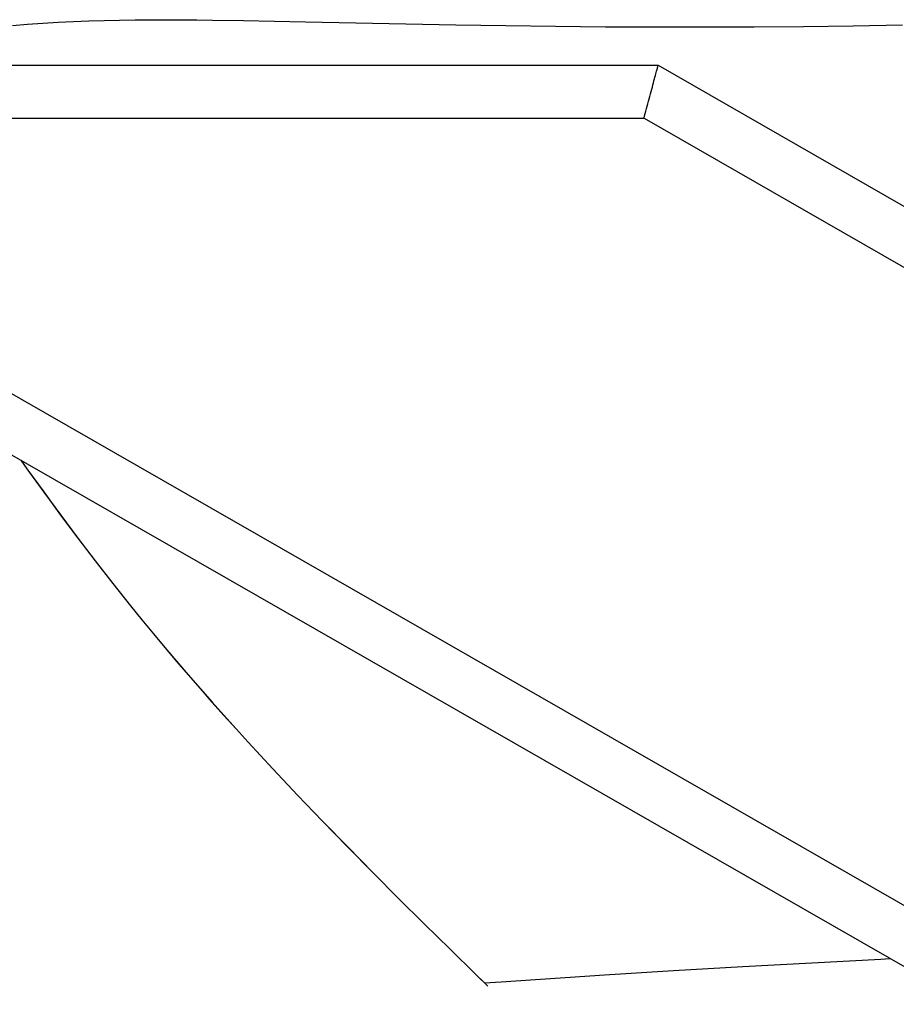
# Model space of a CAD drawing. Header units: millimetres. Extents: x -800 to 940, y -292 to 326.
# Tile 3 of 10: x -445 to -246, y 100 to 323. Entities that reach past the tile are written whole.
import ezdxf

# ---------------------------------------------------------------- set-up
doc = ezdxf.new("R2010")
doc.units = ezdxf.units.MM
doc.layers.add('VISIBLE', color=7, linetype='Continuous')

msp = doc.modelspace()

# ---------------------------------------------------------------- linework, layer by layer
at = {"layer": 'VISIBLE'}
for p, q in [((-446.78, 321.49), (-443.33, 321.77)), ((-443.33, 321.77), (-439.87, 322.01)), ((-439.87, 322.01), (-436.41, 322.21)), ((-436.41, 322.21), (-432.93, 322.38)), ((-432.93, 322.38), (-429.45, 322.52)), ((-429.45, 322.52), (-425.96, 322.63)), ((-425.96, 322.63), (-422.47, 322.71)), ((-422.47, 322.71), (-418.97, 322.76)), ((-418.97, 322.76), (-415.47, 322.79)), ((-415.47, 322.79), (-411.96, 322.8)), ((-411.96, 322.8), (-408.46, 322.8)), ((-408.46, 322.8), (-404.95, 322.77)), ((-404.95, 322.77), (-401.43, 322.73)), ((-401.43, 322.73), (-394.41, 322.62)), ((-394.41, 322.62), (-387.39, 322.48)), ((-387.39, 322.48), (-380.38, 322.32)), ((-380.38, 322.32), (-368.98, 322.07)), ((-368.98, 322.07), (-357.61, 321.85)), ((-357.61, 321.85), (-346.27, 321.64)), ((-346.27, 321.64), (-334.96, 321.47)), ((-334.96, 321.47), (-323.68, 321.33)), ((-323.68, 321.33), (-312.41, 321.22)), ((-312.41, 321.22), (-301.17, 321.16)), ((-278.72, 321.19), (-267.51, 321.28)), ((-267.51, 321.28), (-256.3, 321.44)), ((-256.3, 321.44), (-245.1, 321.66)), ((-301.17, 321.16), (-289.94, 321.15)), ((-289.94, 321.15), (-278.72, 321.19)), ((-600.91, 312.47), (110.17, -95.14)), ((-600.91, 312.47), (-300.46, 312.47)), ((-300.51, 312.27), (-300.49, 312.36)), ((-300.49, 312.36), (-300.47, 312.43)), ((-300.47, 312.43), (-300.46, 312.46)), ((-300.46, 312.46), (-300.46, 312.47)), ((-300.46, 312.47), (410.62, -95.14)), ((-301.17, 309.79), (-301.07, 310.17)), ((-301.07, 310.17), (-300.98, 310.52)), ((-300.98, 310.52), (-300.89, 310.84)), ((-300.89, 310.84), (-300.81, 311.13)), ((-300.81, 311.13), (-300.74, 311.4)), ((-300.74, 311.4), (-300.68, 311.63)), ((-300.68, 311.63), (-300.63, 311.84)), ((-300.63, 311.84), (-300.58, 312.01)), ((-300.58, 312.01), (-300.54, 312.16)), ((-300.54, 312.16), (-300.51, 312.27)), ((-301.77, 307.54), (-301.64, 308.03)), ((-301.64, 308.03), (-301.52, 308.51)), ((-301.52, 308.51), (-301.4, 308.96)), ((-301.4, 308.96), (-301.28, 309.38)), ((-301.28, 309.38), (-301.17, 309.79)), ((-302.33, 305.43), (-302.19, 305.98)), ((-302.19, 305.98), (-302.05, 306.51)), ((-302.05, 306.51), (-301.91, 307.04)), ((-301.91, 307.04), (-301.77, 307.54)), ((-302.93, 303.21), (-302.78, 303.77)), ((-302.78, 303.77), (-302.63, 304.33)), ((-302.63, 304.33), (-302.48, 304.88)), ((-302.48, 304.88), (-302.33, 305.43)), ((-303.52, 300.99), (-303.37, 301.54)), ((-303.37, 301.54), (-303.23, 302.09)), ((-303.23, 302.09), (-303.08, 302.65)), ((-303.08, 302.65), (-302.93, 303.21)), ((-555.79, 300.46), (113.37, -83.13)), ((-555.79, 300.46), (-303.66, 300.46)), ((-303.66, 300.46), (-303.52, 300.99)), ((-303.66, 300.46), (365.5, -83.13)), ((-444.85, 223.01), (-443.48, 221.08)), ((-444.84, 223.01), (-443.47, 221.07)), ((-443.48, 221.08), (-439.68, 215.81)), ((-443.47, 221.07), (-439.67, 215.8)), ((-439.68, 215.81), (-435.85, 210.56)), ((-439.67, 215.8), (-435.83, 210.56)), ((-435.85, 210.56), (-431.96, 205.36)), ((-435.83, 210.56), (-431.95, 205.36)), ((-431.96, 205.36), (-428.03, 200.2)), ((-431.95, 205.36), (-428.02, 200.19)), ((-428.03, 200.2), (-424.05, 195.08)), ((-428.02, 200.19), (-424.03, 195.07)), ((-424.05, 195.08), (-420.01, 190)), ((-424.03, 195.07), (-419.99, 190)), ((-420.01, 190), (-417.43, 186.84)), ((-419.99, 190), (-417.42, 186.83)), ((-417.43, 186.84), (-414.84, 183.69)), ((-417.42, 186.83), (-414.83, 183.68)), ((-414.84, 183.69), (-412.22, 180.56)), ((-414.83, 183.68), (-412.21, 180.55)), ((-412.22, 180.56), (-409.59, 177.45)), ((-412.21, 180.55), (-409.57, 177.44)), ((-409.59, 177.45), (-406.93, 174.35)), ((-409.57, 177.44), (-406.92, 174.35)), ((-406.93, 174.35), (-404.25, 171.27)), ((-406.92, 174.35), (-404.24, 171.27)), ((-404.25, 171.27), (-401.55, 168.21)), ((-404.24, 171.27), (-401.54, 168.21)), ((-401.55, 168.21), (-398.83, 165.16)), ((-401.54, 168.21), (-398.82, 165.16)), ((-398.83, 165.16), (-396.1, 162.13)), ((-398.82, 165.16), (-396.09, 162.13)), ((-396.1, 162.13), (-393.35, 159.11)), ((-396.09, 162.13), (-393.34, 159.11)), ((-393.35, 159.11), (-390.58, 156.11)), ((-393.34, 159.11), (-390.57, 156.1)), ((-390.58, 156.11), (-387.8, 153.11)), ((-390.57, 156.1), (-387.79, 153.11)), ((-387.8, 153.11), (-382.19, 147.16)), ((-387.79, 153.11), (-382.18, 147.16)), ((-382.19, 147.16), (-376.52, 141.26)), ((-382.18, 147.16), (-376.51, 141.25)), ((-376.52, 141.26), (-370.81, 135.39)), ((-376.51, 141.25), (-370.8, 135.39)), ((-370.81, 135.39), (-365.06, 129.56)), ((-370.8, 135.39), (-365.05, 129.55)), ((-365.06, 129.56), (-359.27, 123.75)), ((-365.05, 129.55), (-359.26, 123.75)), ((-359.27, 123.75), (-353.45, 117.97)), ((-359.26, 123.75), (-353.44, 117.97)), ((-353.45, 117.97), (-347.61, 112.21)), ((-353.44, 117.97), (-347.6, 112.21)), ((-347.61, 112.21), (-341.75, 106.47)), ((-347.6, 112.21), (-341.74, 106.47)), ((-265.65, 109.17), (-250, 110)), ((-250, 110), (-247.89, 110.11)), ((-312.59, 106.42), (-296.95, 107.38)), ((-296.95, 107.38), (-281.3, 108.3)), ((-281.3, 108.3), (-265.65, 109.17)), ((-341.75, 106.47), (-339.07, 103.85)), ((-341.74, 106.47), (-339.84, 104.6)), ((-339.84, 104.6), (-336.05, 104.87)), ((-336.05, 104.87), (-328.23, 105.4)), ((-328.23, 105.4), (-320.41, 105.91)), ((-320.41, 105.91), (-312.59, 106.42))]:
    msp.add_line(p, q, dxfattribs=at)

doc.saveas('drawing.dxf')
